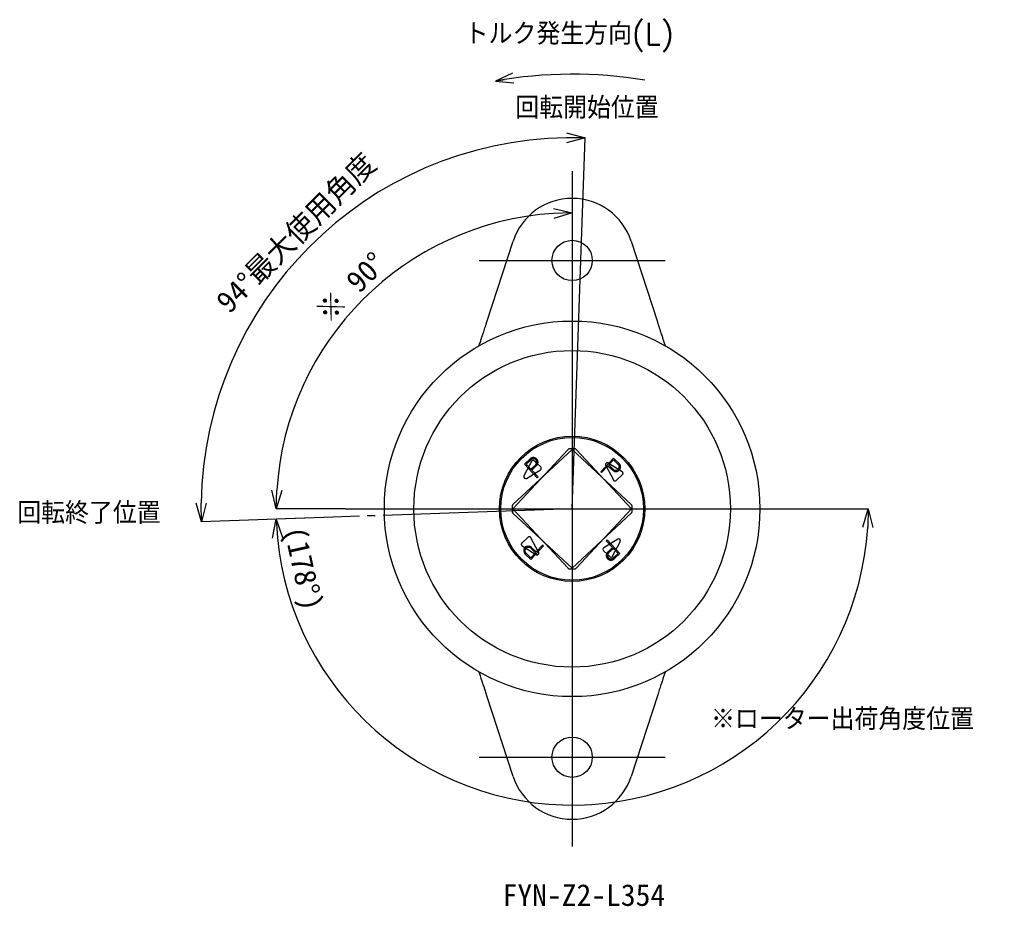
# Model space of a CAD drawing. Extents: x 1 to 326, y -44 to 264.
# Tile 1 of 12: x 1 to 160, y -44 to 99. Entities that reach past the tile are written whole.
import ezdxf

# ---------------------------------------------------------------- set-up
doc = ezdxf.new("R2010")
doc.units = 0
doc.header["$PDSIZE"] = -1
doc.linetypes.add('SLD-1点鎖線_中心線_', pattern=[34.29, 30.48, -1.27, 1.27, -1.27])
doc.linetypes.add('SLD-実線', pattern=[0])
doc.layers.get('0').update_dxf_attribs({"linetype": 'CONTINUOUS'})
doc.layers.get('Defpoints').update_dxf_attribs({"linetype": 'CONTINUOUS'})
doc.layers.add('SLD-0', color=7, linetype='SLD-実線')
doc.styles.add('SLDTEXTSTYLE0', font='txt.shx', dxfattribs={"bigfont": 'bigfont'})
doc.styles.add('SLDTEXTSTYLE1', font='txt')
doc.dimstyles.new('SLDDIMSTYLE3', dxfattribs={"dimtxt": 3.5, "dimasz": 3, "dimexe": 0, "dimexo": 0.0625, "dimgap": 0.875, "dimtad": 3, "dimdec": 4, "dimzin": 12, "dimdsep": 46, "dimtxsty": 'SLDTEXTSTYLE1', "dimblk1": 'OPEN30', "dimblk2": 'OPEN30', "dimsah": 1, "dimcen": 0.09, "dimazin": 0, "dimtfac": 1, "dimtofl": 0, "dimtmove": 0, "dimatfit": 3, "dimldrblk": 'OPEN30', "dimfxl": 1, "dimtolj": 1, "dimtzin": 12, "dimarcsym": 0})

# ---------------------------------------------------------------- blocks, each defined once
blk = doc.blocks.new('_OPEN30')
at = {"color": 0, "linetype": 'ByBlock'}
for p, q in [((-1, 0.267949), (0, 0)), ((0, 0), (-1, -0.267949)), ((0, 0), (-1, 0))]:
    blk.add_line(p, q, dxfattribs=at)
blk = doc.blocks.new('_D_13')
at = {"layer": 'Defpoints', "color": 0}
for p in [(60.72, 72.1), (91.4, 59.98), (90, 20), (90, 20), (50.02, 18.6)]:
    blk.add_point(p, dxfattribs=at)
at = {"layer": 'SLD-0', "color": 0, "lineweight": -2}
for p, q in [((91.4, 60.04), (92.09, 79.73)), ((49.96, 18.6), (30.27, 17.91))]:
    blk.add_line(p, q, dxfattribs=at)
blk.add_arc((90, 20), 59.77, 90.8762, 179.1238, dxfattribs=at)
at = {"layer": 'SLD-0', "color": 0, "lineweight": -2, "xscale": 3, "yscale": 3, "zscale": 3}
for p, rotation in [((92.09, 79.73), 359.4381032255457), ((30.27, 17.91), 270.5618967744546)]:
    blk.add_blockref('_OPEN30', p, dxfattribs=dict(at, rotation=rotation))
at = {"layer": 'SLD-0', "color": 0, "insert": (45.65, 64.35), "char_height": 3.5, "attachment_point": 5, "rotation": 45, "style": 'SLDTEXTSTYLE1'}
blk.add_mtext('\\A1;94°最大使用角度', dxfattribs=at)
blk = doc.blocks.new('_D_14')
at = {"layer": 'Defpoints', "color": 0}
for p in [(53.5, 20), (90, 20), (126.5, 20), (50.02, 18.6), (114.33, -21.03)]:
    blk.add_point(p, dxfattribs=at)
at = {"layer": 'SLD-0', "color": 0, "lineweight": -2}
for p, q in [((126.56, 20), (137.71, 20)), ((49.96, 18.6), (42.32, 18.34))]:
    blk.add_line(p, q, dxfattribs=at)
blk.add_arc((90, 20), 47.71, 185.6037, 356.3963, dxfattribs=at)
at = {"layer": 'SLD-0', "color": 0, "lineweight": -2, "xscale": 3, "yscale": 3, "zscale": 3}
for p, rotation in [((137.71, 20), 88.19813833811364), ((42.32, 18.34), 93.80186166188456)]:
    blk.add_blockref('_OPEN30', p, dxfattribs=dict(at, rotation=rotation))
at = {"layer": 'SLD-0', "color": 0, "insert": (46.28, 10.3), "char_height": 3.5, "attachment_point": 5, "rotation": 282.505, "style": 'SLDTEXTSTYLE1'}
blk.add_mtext('\\A1;(178°)', dxfattribs=at)
blk = doc.blocks.new('_D_15')
at = {"layer": 'Defpoints', "color": 0}
for p in [(90, 74.39), (66.16, 61.29), (53.5, 20), (126.5, 20), (90, -34.39)]:
    blk.add_point(p, dxfattribs=at)
at = {"layer": 'SLD-0', "color": 0, "lineweight": -2}
blk.add_line((53.44, 20), (42.33, 20), dxfattribs=at)
blk.add_arc((90, 20), 47.67, 93.6061, 176.3939, dxfattribs=at)
at = {"layer": 'SLD-0', "color": 0, "lineweight": -2, "xscale": 3, "yscale": 3, "zscale": 3}
for p, rotation in [((90, 67.67), 1.803051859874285), ((42.33, 20), 268.1969481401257)]:
    blk.add_blockref('_OPEN30', p, dxfattribs=dict(at, rotation=rotation))
at = {"layer": 'SLD-0', "color": 0, "insert": (54.35, 55.65), "char_height": 3.5, "attachment_point": 5, "rotation": 45, "style": 'SLDTEXTSTYLE1'}
blk.add_mtext('\\A1;※ 90°', dxfattribs=at)

msp = doc.modelspace()

# ---------------------------------------------------------------- linework, layer by layer
at = {"color": 7, "linetype": 'SLD-実線'}
for p, q in [((76.26939, 50.10222), (80.48943, 63.09017)), ((99.51057, 63.09017), (103.73061, 50.10222)), ((83.47358, 27.62061), (82.23905, 25.29881)), ((84.93857, 26.77085), (83.94306, 27.69918)), ((96.64904, 28.15661), (94.60304, 25.96255)), ((95.90871, 27.06945), (96.67663, 26.35336)), ((97.56323, 27.30411), (96.64904, 28.15661)), ((97.42683, 27.15784), (96.65891, 27.87394)), ((82.66291, 24.90356), (84.89294, 26.29703)), ((94.74931, 25.82615), (95.77231, 26.92318)), ((95.77231, 26.92318), (96.54023, 26.20708)), ((97.33709, 15.09644), (95.10706, 13.70297)), ((96.52642, 12.37939), (97.76095, 14.70119)), ((82.43677, 12.69589), (83.35096, 11.84339)), ((82.57317, 12.84216), (83.34109, 12.12606)), ((84.09129, 12.93055), (83.32337, 13.64664)), ((83.34109, 12.12606), (84.09129, 12.93055)), ((83.35096, 11.84339), (85.39696, 14.03745)), ((84.22769, 13.07682), (83.45977, 13.79292)), ((85.25069, 14.17385), (84.22769, 13.07682)), ((85.39696, 14.03745), (85.25069, 14.17385)), ((95.06143, 13.22915), (96.05694, 12.30082)), ((80.48943, -23.09017), (76.26939, -10.10222)), ((103.73061, -10.10222), (99.51057, -23.09017))]:
    msp.add_line(p, q, dxfattribs=at)
at = {"color": 7, "linetype": 'SLD-1点鎖線_中心線_'}
for p, q in [((89.31351, 29.52779), (80.44754, 20.02019)), ((99.52779, 20.68649), (90.02019, 29.55246)), ((80.47221, 19.31351), (89.97981, 10.44754)), ((90.68649, 10.47221), (99.55246, 19.97981))]:
    msp.add_line(p, q, dxfattribs=at)
at = {"color": 9, "linetype": 'SLD-実線'}
for p, q in [((96.65891, 27.87394), (95.90871, 27.06945)), ((94.60304, 25.96255), (94.74931, 25.82615))]:
    msp.add_line(p, q, dxfattribs=at)
at = {"color": 7, "linetype": 'SLD-実線'}
for centre, radius in [((90, 60), 3.25), ((90, 20), 30.25), ((90, 20), 25.5), ((90, 20), 11.7), ((90, 20), 11.5), ((90, -20), 3.25)]:
    msp.add_circle(centre, radius, dxfattribs=at)
for centre, radius, start, end in [((90, 60), 10, 18, 162), ((83.73846, 27.47977), 0.3, 47, 152), ((97.05173, 26.7556), 0.75, 227, 47), ((97.05173, 26.7556), 0.55, 227, 47), ((84.73397, 26.55145), 0.3, 302, 47), ((82.50394, 25.15797), 0.3, 152, 302), ((80.81321, 19.67919), 0.5, 137, 227), ((97.49606, 14.84203), 0.3, 332, 122), ((82.94827, 13.2444), 0.75, 47, 227), ((82.94827, 13.2444), 0.55, 47, 227), ((95.26603, 13.44855), 0.3, 122, 227), ((96.26154, 12.52023), 0.3, 227, 332), ((90, -20), 10, 198, 342)]:
    msp.add_arc(centre, radius, start, end, dxfattribs=at)
at = {"color": 7, "linetype": 'SLD-1点鎖線_中心線_'}
for centre, start, end in [((89.67919, 29.18679), 47, 137), ((99.18679, 20.32081), 317, 47), ((90.32081, 10.81321), 227, 317)]:
    msp.add_arc(centre, 0.5, start, end, dxfattribs=at)
at = {"color": 7, "linetype": 'SLD-実線'}
for points, knots in [([(75.22782, 46.89658), (75.24207, 46.94045), (75.28504, 47.0727), (75.36309, 47.31291), (75.46348, 47.62188), (75.55229, 47.89519), (75.6282, 48.12882), (75.71076, 48.38292), (75.82019, 48.71971), (75.95554, 49.13627), (76.071, 49.49162), (76.17592, 49.81453), (76.23443, 49.99462), (76.26939, 50.10222)], [0, 0, 0, 0, 0.051240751, 0.154473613, 0.259102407, 0.36504997, 0.418354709, 0.478526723, 0.599534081, 0.72174716, 0.845349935, 0.907597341, 1, 1, 1, 1]), ([(103.73061, 50.10222), (103.75604, 50.02395), (103.83413, 49.7836), (103.93922, 49.46018), (104.04332, 49.13979), (104.12002, 48.90371), (104.20861, 48.63106), (104.31132, 48.31497), (104.42539, 47.96391), (104.53264, 47.63382), (104.62496, 47.34969), (104.70433, 47.1054), (104.74954, 46.96626), (104.77218, 46.89658)], [0, 0, 0, 0, 0.067225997, 0.206436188, 0.278485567, 0.345992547, 0.413640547, 0.5203973, 0.631209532, 0.739635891, 0.838772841, 0.919258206, 1, 1, 1, 1]), ([(74.95495, 46.2277), (75.00229, 46.32383), (75.08416, 46.49011), (75.1852, 46.77599), (75.22782, 46.89658)], [0, 0, 0, 0, 0.578179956, 1, 1, 1, 1]), ([(104.77218, 46.89658), (104.8501, 46.6846), (104.9328, 46.45963), (104.98432, 46.35431), (104.98729, 46.34823)], [0, 0, 0, 0, 0.942259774, 1, 1, 1, 1]), ([(105.04505, -6.2277), (104.99771, -6.32383), (104.91584, -6.49011), (104.8148, -6.77599), (104.77218, -6.89658)], [0, 0, 0, 0, 0.578179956, 1, 1, 1, 1]), ([(75.22782, -6.89658), (75.1499, -6.6846), (75.0672, -6.45963), (75.01568, -6.35431), (75.01271, -6.34823)], [0, 0, 0, 0, 0.942259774, 1, 1, 1, 1]), ([(76.26939, -10.10222), (76.11268, -9.6199), (75.87627, -8.89232), (75.57842, -7.97561), (75.38212, -7.37147), (75.27408, -7.03897), (75.22782, -6.89658)], [0, 0, 0, 0, 0.413107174, 0.623164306, 0.838617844, 1, 1, 1, 1]), ([(104.77218, -6.89658), (104.71253, -7.08016), (104.59109, -7.45391), (104.36637, -8.14555), (104.11308, -8.92508), (103.89427, -9.5985), (103.76556, -9.99465), (103.73061, -10.10222)], [0, 0, 0, 0, 0.205462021, 0.418276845, 0.659415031, 0.907512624, 1, 1, 1, 1])]:
    msp.add_open_spline(points, degree=3, knots=knots, dxfattribs=at)
at = {"layer": 'SLD-0', "color": 7}
for p, q in [((80.36836, 90.15041), (77.6274, 88.89789)), ((77.6274, 88.89789), (79.12583, 89.15022)), ((77.6274, 88.89789), (80.6274, 88.61212)), ((90, 74.39104), (90, -34.39104)), ((75, 60), (105, 60)), ((90, 20), (91.39598, 59.97563)), ((53.5, 20), (126.5, 20)), ((75, -20), (105, -20))]:
    msp.add_line(p, q, dxfattribs=at)
at = {"layer": 'SLD-0', "linetype": 'SLD-実線'}
for p, q in [((89.97981, 29.55247), (80.47221, 20.68649)), ((99.55247, 20.02019), (90.68649, 29.52779)), ((80.44753, 19.97981), (89.31351, 10.47221)), ((90.02019, 10.44753), (99.52779, 19.31351))]:
    msp.add_line(p, q, dxfattribs=at)
at = {"layer": 'SLD-0', "linetype": 'SLD-1点鎖線_中心線_'}
for p, q in [((83.24126, 28.05431), (82.32707, 27.20182)), ((82.32707, 27.20182), (84.37306, 25.00775)), ((83.37766, 27.90804), (82.60974, 27.19194)), ((82.60974, 27.19194), (83.35994, 26.38745)), ((83.35994, 26.38745), (84.12786, 27.10355)), ((95.40342, 26.97716), (96.63794, 24.65536)), ((98.05731, 25.97894), (95.82728, 27.37241)), ((83.49634, 26.24118), (84.26426, 26.95728)), ((84.51934, 25.14415), (83.49634, 26.24118)), ((97.10743, 24.57679), (98.10293, 25.50512)), ((84.37306, 25.00775), (84.51934, 25.14415)), ((82.89257, 15.42321), (81.89707, 14.49488)), ((84.59658, 13.02284), (83.36206, 15.34464)), ((95.62694, 14.99225), (95.48066, 14.85585)), ((95.48066, 14.85585), (96.50366, 13.75882)), ((97.67293, 12.79818), (95.62694, 14.99225)), ((81.94269, 14.02106), (84.17272, 12.62759)), ((96.50366, 13.75882), (95.73574, 13.04272)), ((96.64006, 13.61255), (95.87214, 12.89645)), ((96.62234, 12.09196), (97.39026, 12.80806)), ((97.39026, 12.80806), (96.64006, 13.61255)), ((96.75874, 11.94569), (97.67293, 12.79818))]:
    msp.add_line(p, q, dxfattribs=at)
at = {"layer": 'SLD-0', "color": 7, "linetype": 'SLD-1点鎖線_中心線_'}
msp.add_line((90, 20), (50.02437, 18.60402), dxfattribs=at)
at = {"layer": 'SLD-0', "color": 7}
msp.add_arc((90, 20), 70, 80.3719506, 100.1805993, dxfattribs=at)
at = {"layer": 'SLD-0', "linetype": 'SLD-1点鎖線_中心線_'}
for centre, radius, start, end in [((90.32081, 29.18679), 0.5, 43, 133), ((83.75276, 27.5058), 0.75, 313, 133), ((83.75276, 27.5058), 0.55, 313, 133), ((95.66831, 27.118), 0.3, 58, 208), ((97.89833, 25.72452), 0.3, 313, 58), ((96.90283, 24.7962), 0.3, 208, 313), ((80.81321, 20.32081), 0.5, 133, 223), ((99.18679, 19.67919), 0.5, 313, 43), ((82.10167, 14.27548), 0.3, 133, 238), ((83.09717, 15.2038), 0.3, 28, 133), ((84.33169, 12.882), 0.3, 238, 28), ((96.24724, 12.4942), 0.75, 133, 313), ((96.24724, 12.4942), 0.55, 133, 313), ((89.67919, 10.81321), 0.5, 223, 313)]:
    msp.add_arc(centre, radius, start, end, dxfattribs=at)

# ---------------------------------------------------------------- texts
at = {"layer": 'SLD-0', "color": 7, "char_height": 3.5}
for s, insert, attachment_point, style in [('トルク発生方向(L)', (72.68715, 98.25242), 1, 'SLDTEXTSTYLE0'), ('※ローター出荷角度位置', (133.55636, -12.1321), 2, 'SLDTEXTSTYLE0'), ('FYN-Z2-L354', (78.79853, -40.45394), 1, 'SLDTEXTSTYLE1')]:
    msp.add_mtext(s, dxfattribs=dict(at, insert=insert, attachment_point=attachment_point, style=style))
at = {"layer": 'SLD-0', "char_height": 3.5, "attachment_point": 1, "style": 'SLDTEXTSTYLE0'}
for s, insert in [('回転開始位置', (80.8482, 86.33625)), ('回転終了位置', (0.61063, 21.08246))]:
    msp.add_mtext(s, dxfattribs=dict(at, insert=insert))

# ---------------------------------------------------------------- dimensions: what is measured, and where the dimension line sits
at = {"layer": 'SLD-0', "color": 7}
for base, line1, line2, text, picture, middle in [((60.72022, 72.1049), ((91.39598, 59.97563), (90, 20)), ((50.02437, 18.60402), (90, 20)), '<>最大使用角度', '_D_13', (47.73757, 62.26243)), ((66.16323, 61.28649), ((90, 74.39104), (90, -34.39104)), ((53.5, 20), (126.5, 20)), '※ <>', '_D_15', (56.28972, 53.71028)), ((114.33159, -21.03343), ((53.5, 20), (126.5, 20)), ((90, 20), (50.02437, 18.60402)), '(<>)', '_D_14', (43.42669, 9.67066))]:
    dim = msp.add_angular_dim_2l(base=base, line1=line1, line2=line2, text=text, dimstyle='SLDDIMSTYLE3', override={"dimadec": 0}, dxfattribs=at)
    dim.commit()
    dim.dimension.update_dxf_attribs({"geometry": picture, "text_midpoint": middle, "dimtype": 162})

doc.saveas('drawing.dxf')
